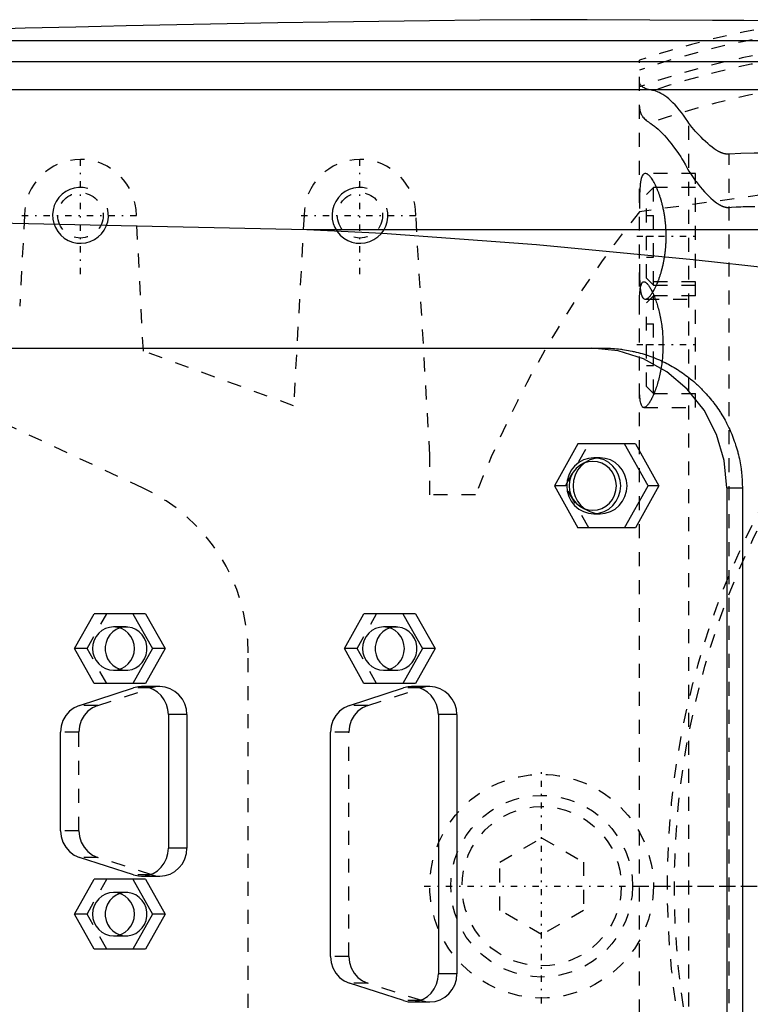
# Model space of a CAD drawing. Extents: x -702 to 139, y -105 to 105.
# Tile 8 of 14: x -504 to -452, y -8 to 62. Entities that reach past the tile are written whole.
import ezdxf

# ---------------------------------------------------------------- set-up
doc = ezdxf.new("R2010")
doc.units = 0
doc.linetypes.add('CENTER', pattern=[1.5, 0.45, -0.5, 0.05, -0.5])
doc.linetypes.add('DASHED', pattern=[2, 1, -1])
for name, color, linetype in [('AM_0', 7, 'CONTINUOUS'), ('AM_10', 7, 'CONTINUOUS'), ('AM_3', 7, 'DASHED'), ('AM_7', 7, 'CENTER')]:
    doc.layers.add(name, color=color, linetype=linetype)

msp = doc.modelspace()

# ---------------------------------------------------------------- linework, layer by layer
at = {"layer": 'AM_0', "color": 7, "linetype": 'CONTINUOUS'}
for p, q in [((-531.043, 60.5), (-385.14, 60.5)), ((-562.758, 59), (-352.303, 59)), ((-594.399, 57), (-342.934, 57)), ((-598.5, 49.393), (-483.81, 47)), ((-483.81, 47), (-446.874, 47)), ((-550.341, 38.5), (-462.553, 38.5)), ((-464.408, 31.65), (-466.081, 28.65)), ((-460.285, 31.65), (-464.408, 31.65)), ((-459.389, 28.65), (-461.062, 31.65)), ((-460.285, 31.65), (-458.612, 28.65)), ((-462.821, 30.65), (-463.274, 30.65)), ((-466.081, 28.65), (-464.408, 25.65)), ((-461.062, 25.65), (-459.389, 28.65)), ((-458.612, 28.65), (-460.285, 25.65)), ((-458.612, 28.65), (-459.389, 28.65)), ((-453.748, 28.5), (-452.638, 28.5)), ((-453.748, 28.5), (-453.748, -28.5)), ((-452.638, 28.5), (-452.638, -28.5)), ((-463.274, 26.65), (-462.821, 26.65)), ((-460.285, 25.65), (-464.408, 25.65)), ((-500.426, 17), (-499.032, 19.5)), ((-495.338, 19.5), (-499.032, 19.5)), ((-496.244, 19.5), (-494.849, 17)), ((-495.338, 19.5), (-493.943, 17)), ((-481.108, 17), (-479.713, 19.5)), ((-476.019, 19.5), (-479.713, 19.5)), ((-476.925, 19.5), (-475.531, 17)), ((-476.019, 19.5), (-474.625, 17)), ((-499.032, 14.5), (-500.426, 17)), ((-494.849, 17), (-496.244, 14.5)), ((-493.943, 17), (-495.338, 14.5)), ((-493.943, 17), (-494.849, 17)), ((-479.713, 14.5), (-481.108, 17)), ((-475.531, 17), (-476.925, 14.5)), ((-474.625, 17), (-476.019, 14.5)), ((-474.625, 17), (-475.531, 17)), ((-500.077, 12.939), (-496.213, 14.189)), ((-495.338, 14.5), (-499.032, 14.5)), ((-494.317, 14.28), (-495.637, 14.28)), ((-480.758, 12.939), (-476.895, 14.189)), ((-476.019, 14.5), (-479.713, 14.5)), ((-474.999, 14.28), (-476.319, 14.28)), ((-493.705, 12.28), (-493.705, 2.72)), ((-492.385, 12.28), (-493.705, 12.28)), ((-492.385, 12.28), (-492.385, 2.72)), ((-474.387, 12.28), (-474.387, -6.28)), ((-473.067, 12.28), (-474.387, 12.28)), ((-473.067, 12.28), (-473.067, -6.28)), ((-501.433, 3.97), (-501.433, 11.03)), ((-482.114, -5.03), (-482.114, 11.03)), ((-492.385, 2.72), (-493.705, 2.72)), ((-496.213, 0.811), (-500.077, 2.061)), ((-495.637, 0.72), (-494.317, 0.72)), ((-500.426, -2), (-499.032, 0.5)), ((-495.338, 0.5), (-499.032, 0.5)), ((-496.244, 0.5), (-494.849, -2)), ((-495.338, 0.5), (-493.943, -2)), ((-499.032, -4.5), (-500.426, -2)), ((-494.849, -2), (-496.244, -4.5)), ((-493.943, -2), (-495.338, -4.5)), ((-493.943, -2), (-494.849, -2)), ((-495.338, -4.5), (-499.032, -4.5)), ((-473.067, -6.28), (-474.387, -6.28)), ((-476.895, -8.189), (-480.758, -6.939)), ((-476.319, -8.28), (-474.999, -8.28))]:
    msp.add_line(p, q, dxfattribs=at)
for points in [[(-453.748, 28.5), (-453.934, 30.451), (-454.483, 32.327), (-455.376, 34.056), (-456.577, 35.571), (-458.041, 36.815), (-459.711, 37.739), (-461.523, 38.308), (-463.407, 38.5)], [(-462.821, 26.65), (-462.444, 26.688), (-462.082, 26.802), (-461.748, 26.987), (-461.455, 27.236), (-461.215, 27.539), (-461.036, 27.885), (-460.926, 28.26), (-460.889, 28.65), (-460.926, 29.04), (-461.036, 29.415), (-461.215, 29.761), (-461.455, 30.064), (-461.748, 30.313), (-462.082, 30.498), (-462.444, 30.612), (-462.821, 30.65)], [(-497.185, 18.477), (-497.452, 18.359), (-497.692, 18.189), (-497.896, 17.975), (-498.056, 17.724), (-498.166, 17.446), (-498.222, 17.15), (-498.222, 16.85), (-498.166, 16.554), (-498.056, 16.276), (-497.896, 16.025), (-497.692, 15.811), (-497.452, 15.641), (-497.185, 15.523)], [(-477.866, 18.477), (-478.133, 18.359), (-478.373, 18.189), (-478.577, 17.975), (-478.737, 17.724), (-478.847, 17.446), (-478.903, 17.15), (-478.903, 16.85), (-478.847, 16.554), (-478.737, 16.276), (-478.577, 16.025), (-478.373, 15.811), (-478.133, 15.641), (-477.866, 15.523)], [(-493.705, 12.28), (-493.739, 12.652), (-493.839, 13.012), (-494.002, 13.346), (-494.223, 13.642), (-494.493, 13.891), (-494.803, 14.083), (-495.142, 14.213), (-495.498, 14.274), (-495.86, 14.266), (-496.213, 14.189)], [(-492.385, 12.28), (-492.422, 12.67), (-492.532, 13.045), (-492.711, 13.391), (-492.951, 13.694), (-493.244, 13.943), (-493.578, 14.127), (-493.94, 14.241), (-494.317, 14.28)], [(-474.387, 12.28), (-474.42, 12.652), (-474.521, 13.012), (-474.684, 13.346), (-474.904, 13.642), (-475.174, 13.891), (-475.484, 14.083), (-475.823, 14.213), (-476.18, 14.274), (-476.541, 14.266), (-476.895, 14.189)], [(-473.067, 12.28), (-473.104, 12.67), (-473.214, 13.045), (-473.392, 13.391), (-473.633, 13.694), (-473.925, 13.943), (-474.259, 14.127), (-474.622, 14.241), (-474.999, 14.28)], [(-500.077, 12.939), (-500.451, 12.771), (-500.783, 12.526), (-501.057, 12.214), (-501.263, 11.85), (-501.39, 11.449), (-501.433, 11.03)], [(-480.758, 12.939), (-481.132, 12.771), (-481.464, 12.526), (-481.739, 12.214), (-481.944, 11.85), (-482.071, 11.449), (-482.114, 11.03)], [(-501.433, 3.97), (-501.39, 3.551), (-501.263, 3.15), (-501.057, 2.786), (-500.783, 2.474), (-500.451, 2.229), (-500.077, 2.061)], [(-496.213, 0.811), (-495.86, 0.734), (-495.498, 0.726), (-495.142, 0.787), (-494.803, 0.917), (-494.493, 1.109), (-494.223, 1.358), (-494.002, 1.654), (-493.839, 1.988), (-493.739, 2.348), (-493.705, 2.72)], [(-494.317, 0.72), (-493.94, 0.759), (-493.578, 0.873), (-493.244, 1.057), (-492.951, 1.306), (-492.711, 1.609), (-492.532, 1.955), (-492.422, 2.33), (-492.385, 2.72)], [(-497.185, -0.523), (-497.452, -0.641), (-497.692, -0.811), (-497.896, -1.025), (-498.056, -1.276), (-498.166, -1.554), (-498.222, -1.85), (-498.222, -2.15), (-498.166, -2.446), (-498.056, -2.724), (-497.896, -2.975), (-497.692, -3.189), (-497.452, -3.359), (-497.185, -3.477)], [(-482.114, -5.03), (-482.071, -5.449), (-481.944, -5.85), (-481.739, -6.214), (-481.464, -6.526), (-481.132, -6.771), (-480.758, -6.939)], [(-476.895, -8.189), (-476.541, -8.266), (-476.18, -8.274), (-475.823, -8.213), (-475.484, -8.083), (-475.174, -7.891), (-474.904, -7.642), (-474.684, -7.346), (-474.521, -7.012), (-474.42, -6.652), (-474.387, -6.28)], [(-474.999, -8.28), (-474.622, -8.241), (-474.259, -8.127), (-473.925, -7.943), (-473.633, -7.694), (-473.392, -7.391), (-473.214, -7.045), (-473.104, -6.67), (-473.067, -6.28)]]:
    msp.add_lwpolyline(points, dxfattribs=at)
for points in [[(-463.274, 30.65), (-463.651, 30.612), (-464.013, 30.498), (-464.347, 30.313), (-464.64, 30.064), (-464.88, 29.761), (-465.059, 29.415), (-465.169, 29.04), (-465.206, 28.65), (-465.169, 28.26), (-465.059, 27.885), (-464.88, 27.539), (-464.64, 27.236), (-464.347, 26.987), (-464.013, 26.802), (-463.651, 26.688), (-463.274, 26.65), (-462.897, 26.688), (-462.535, 26.802), (-462.201, 26.987), (-461.908, 27.236), (-461.668, 27.539), (-461.489, 27.885), (-461.379, 28.26), (-461.342, 28.65), (-461.379, 29.04), (-461.489, 29.415), (-461.668, 29.761), (-461.908, 30.064), (-462.201, 30.313), (-462.535, 30.498), (-462.897, 30.612)], [(-463.339, 26.9), (-463.009, 26.934), (-462.692, 27.033), (-462.399, 27.195), (-462.143, 27.413), (-461.933, 27.678), (-461.777, 27.98), (-461.681, 28.309), (-461.648, 28.65), (-461.681, 28.991), (-461.777, 29.32), (-461.933, 29.622), (-462.143, 29.887), (-462.399, 30.105), (-462.692, 30.267), (-463.009, 30.366), (-463.339, 30.4), (-463.668, 30.366), (-463.985, 30.267), (-464.278, 30.105), (-464.534, 29.887), (-464.744, 29.622), (-464.9, 29.32), (-464.996, 28.991), (-465.029, 28.65), (-464.996, 28.309), (-464.9, 27.98), (-464.744, 27.678), (-464.534, 27.413), (-464.278, 27.195), (-463.985, 27.033), (-463.668, 26.934)], [(-497.638, 18.55), (-497.93, 18.52), (-498.211, 18.432), (-498.47, 18.289), (-498.696, 18.096), (-498.883, 17.861), (-499.021, 17.593), (-499.106, 17.302), (-499.135, 17), (-499.106, 16.698), (-499.021, 16.407), (-498.883, 16.139), (-498.696, 15.904), (-498.47, 15.711), (-498.211, 15.568), (-497.93, 15.48), (-497.638, 15.45), (-497.346, 15.48), (-497.065, 15.568), (-496.806, 15.711), (-496.579, 15.904), (-496.393, 16.139), (-496.255, 16.407), (-496.169, 16.698), (-496.141, 17), (-496.169, 17.302), (-496.255, 17.593), (-496.393, 17.861), (-496.579, 18.096), (-496.806, 18.289), (-497.065, 18.432), (-497.346, 18.52)], [(-478.319, 18.55), (-478.611, 18.52), (-478.892, 18.432), (-479.151, 18.289), (-479.378, 18.096), (-479.564, 17.861), (-479.702, 17.593), (-479.788, 17.302), (-479.816, 17), (-479.788, 16.698), (-479.702, 16.407), (-479.564, 16.139), (-479.378, 15.904), (-479.151, 15.711), (-478.892, 15.568), (-478.611, 15.48), (-478.319, 15.45), (-478.027, 15.48), (-477.746, 15.568), (-477.487, 15.711), (-477.261, 15.904), (-477.074, 16.139), (-476.936, 16.407), (-476.851, 16.698), (-476.822, 17), (-476.851, 17.302), (-476.936, 17.593), (-477.074, 17.861), (-477.261, 18.096), (-477.487, 18.289), (-477.746, 18.432), (-478.027, 18.52)], [(-497.638, -0.45), (-497.93, -0.48), (-498.211, -0.568), (-498.47, -0.711), (-498.696, -0.904), (-498.883, -1.139), (-499.021, -1.407), (-499.106, -1.698), (-499.135, -2), (-499.106, -2.302), (-499.021, -2.593), (-498.883, -2.861), (-498.696, -3.096), (-498.47, -3.289), (-498.211, -3.432), (-497.93, -3.52), (-497.638, -3.55), (-497.346, -3.52), (-497.065, -3.432), (-496.806, -3.289), (-496.579, -3.096), (-496.393, -2.861), (-496.255, -2.593), (-496.169, -2.302), (-496.141, -2), (-496.169, -1.698), (-496.255, -1.407), (-496.393, -1.139), (-496.579, -0.904), (-496.806, -0.711), (-497.065, -0.568), (-497.346, -0.48)]]:
    msp.add_lwpolyline(points, close=True, dxfattribs=at)
for points in [[(-466, 62, 0), (-467.807, 61.987, 0), (-471.422, 61.956, 0), (-475.036, 61.918, 0), (-476.843, 61.897, 0), (-478.65, 61.874, 0), (-482.265, 61.823, 0), (-485.879, 61.766, 0), (-489.493, 61.702, 0), (-493.107, 61.632, 0), (-496.721, 61.555, 0), (-498.527, 61.514, 0), (-500.334, 61.472, 0), (-503.948, 61.382, 0), (-507.561, 61.286, 0), (-511.174, 61.183, 0), (-514.787, 61.073, 0), (-518.4, 60.957, 0), (-520.206, 60.897, 0), (-522.012, 60.835, 0), (-525.625, 60.706, 0), (-529.237, 60.57, 0), (-531.043, 60.5, 0)], [(-385.14, 60.5, 0), (-387.385, 60.577, 0), (-391.876, 60.725, 0), (-396.367, 60.865, 0), (-398.613, 60.932, 0), (-400.858, 60.997, 0), (-405.35, 61.12, 0), (-409.842, 61.236, 0), (-414.334, 61.343, 0), (-418.826, 61.443, 0), (-423.318, 61.534, 0), (-425.564, 61.577, 0), (-427.81, 61.618, 0), (-432.303, 61.693, 0), (-436.795, 61.76, 0), (-441.288, 61.819, 0), (-445.781, 61.87, 0), (-450.274, 61.913, 0), (-452.521, 61.932, 0), (-454.767, 61.948, 0), (-459.26, 61.975, 0), (-463.753, 61.994, 0), (-466, 62, 0)], [(-483.81, 47, 0), (-478.391, 46.719, 0), (-467.369, 45.916, 0), (-456.157, 44.84, 0), (-450.5, 44.217, 0)], [(-462.553, 38.5, 0), (-462.484, 38.5, 0), (-462.346, 38.498, 0), (-462.207, 38.494, 0), (-462.137, 38.491, 0), (-462.067, 38.488, 0), (-461.927, 38.48, 0), (-461.786, 38.47, 0), (-461.646, 38.458, 0), (-461.504, 38.444, 0), (-461.363, 38.427, 0), (-461.292, 38.418, 0), (-461.221, 38.409, 0), (-461.079, 38.388, 0), (-460.937, 38.366, 0), (-460.795, 38.341, 0), (-460.654, 38.314, 0), (-460.512, 38.285, 0), (-460.441, 38.27, 0), (-460.37, 38.254, 0), (-460.229, 38.22, 0), (-460.088, 38.185, 0), (-460.017, 38.166, 0), (-459.947, 38.147, 0), (-459.806, 38.107, 0), (-459.666, 38.065, 0), (-459.596, 38.043, 0), (-459.527, 38.021, 0), (-459.388, 37.975, 0), (-459.249, 37.926, 0), (-459.112, 37.876, 0), (-458.974, 37.824, 0), (-458.838, 37.769, 0), (-458.77, 37.741, 0), (-458.703, 37.713, 0), (-458.568, 37.654, 0), (-458.434, 37.593, 0), (-458.301, 37.531, 0), (-458.169, 37.466, 0), (-458.039, 37.4, 0), (-457.974, 37.366, 0), (-457.909, 37.332, 0), (-457.78, 37.262, 0), (-457.653, 37.19, 0), (-457.526, 37.116, 0), (-457.401, 37.04, 0), (-457.278, 36.963, 0), (-457.216, 36.924, 0), (-457.155, 36.884, 0), (-457.034, 36.803, 0), (-456.914, 36.721, 0), (-456.796, 36.637, 0), (-456.68, 36.552, 0), (-456.565, 36.465, 0), (-456.508, 36.421, 0), (-456.451, 36.377, 0), (-456.339, 36.288, 0), (-456.229, 36.197, 0), (-456.12, 36.105, 0), (-456.013, 36.011, 0), (-455.908, 35.917, 0), (-455.856, 35.869, 0), (-455.804, 35.821, 0), (-455.703, 35.724, 0), (-455.603, 35.627, 0), (-455.554, 35.578, 0), (-455.505, 35.528, 0), (-455.408, 35.428, 0), (-455.312, 35.325, 0), (-455.264, 35.274, 0), (-455.216, 35.221, 0), (-455.122, 35.116, 0), (-455.029, 35.008, 0), (-454.938, 34.899, 0), (-454.847, 34.788, 0), (-454.758, 34.675, 0), (-454.714, 34.618, 0), (-454.67, 34.56, 0), (-454.584, 34.444, 0), (-454.499, 34.327, 0), (-454.415, 34.208, 0), (-454.333, 34.087, 0), (-454.253, 33.965, 0), (-454.213, 33.903, 0), (-454.174, 33.842, 0), (-454.097, 33.717, 0), (-454.022, 33.591, 0), (-453.948, 33.463, 0), (-453.876, 33.334, 0), (-453.806, 33.204, 0), (-453.772, 33.139, 0), (-453.738, 33.073, 0), (-453.671, 32.941, 0), (-453.607, 32.808, 0), (-453.545, 32.673, 0), (-453.484, 32.538, 0), (-453.425, 32.402, 0), (-453.397, 32.334, 0), (-453.369, 32.265, 0), (-453.314, 32.127, 0), (-453.262, 31.989, 0), (-453.212, 31.849, 0), (-453.163, 31.709, 0), (-453.117, 31.568, 0), (-453.095, 31.498, 0), (-453.073, 31.427, 0), (-453.031, 31.285, 0), (-452.991, 31.143, 0), (-452.972, 31.072, 0), (-452.953, 31, 0), (-452.918, 30.857, 0), (-452.884, 30.714, 0), (-452.868, 30.642, 0), (-452.853, 30.571, 0), (-452.824, 30.427, 0), (-452.797, 30.283, 0), (-452.772, 30.139, 0), (-452.749, 29.995, 0), (-452.729, 29.852, 0), (-452.719, 29.78, 0), (-452.71, 29.708, 0), (-452.694, 29.564, 0), (-452.68, 29.421, 0), (-452.668, 29.278, 0), (-452.658, 29.136, 0), (-452.65, 28.993, 0), (-452.646, 28.922, 0), (-452.644, 28.852, 0), (-452.64, 28.711, 0), (-452.638, 28.57, 0), (-452.638, 28.5, 0)]]:
    msp.add_polyline3d(points, dxfattribs=at)
at = {"layer": 'AM_10', "color": 7, "linetype": 'CONTINUOUS'}
for centre in [(-500, 48), (-480, 48)]:
    msp.add_arc(centre, 2, 75, 15, dxfattribs=at)
at = {"layer": 'AM_3', "color": 6, "linetype": 'DASHED'}
for p, q in [((-460, -59.095), (-460, 59.095)), ((-407.655, 55.474), (-460.008, 48.25)), ((-456.475, -54.6), (-456.475, 54.6)), ((-453.581, -52.378), (-453.581, 52.378)), ((-456, 51), (-459.589, 51)), ((-456, 34.25), (-456, 51)), ((-459, 50), (-459.5, 49.5)), ((-459.5, 43.5), (-459.5, 49.5)), ((-456, 50), (-459, 50)), ((-459, 43), (-459, 50)), ((-504, 48), (-504.35, 41.5)), ((-495.5, 38.286), (-496, 48)), ((-484, 48), (-484.75, 34.381)), ((-475, 30.84), (-476, 48)), ((-459.5, 48), (-459, 48)), ((-459.5, 46.5), (-459, 46.5)), ((-459.5, 45), (-459, 45)), ((-456, 43.25), (-459.686, 43.25)), ((-459.5, 43.5), (-459, 43)), ((-459, 43), (-456, 43)), ((-459.589, 42), (-456, 42)), ((-459, 42.25), (-459.5, 41.75)), ((-459.5, 35.75), (-459.5, 41.75)), ((-456, 42.25), (-459, 42.25)), ((-459, 35.25), (-459, 42.25)), ((-459.5, 40.25), (-459, 40.25)), ((-459.5, 38.75), (-459, 38.75)), ((-495.506, 28.477), (-517, 38.5)), ((-484.75, 34.381), (-495.5, 38.286)), ((-459.5, 37.25), (-459, 37.25)), ((-459.5, 35.75), (-459, 35.25)), ((-459, 35.25), (-456, 35.25)), ((-459.686, 34.25), (-456, 34.25)), ((-465.305, 28.65), (-463.632, 31.65)), ((-475, 28), (-475, 30.84)), ((-465.305, 28.65), (-466.081, 28.65)), ((-463.632, 25.65), (-465.305, 28.65)), ((-471.729, 28), (-475, 28)), ((-499.52, 17), (-498.126, 19.5)), ((-480.202, 17), (-478.808, 19.5)), ((-496.732, 18.55), (-497.638, 18.55)), ((-477.413, 18.55), (-478.319, 18.55)), ((-499.52, 17), (-500.426, 17)), ((-498.126, 14.5), (-499.52, 17)), ((-480.202, 17), (-481.108, 17)), ((-478.808, 14.5), (-480.202, 17)), ((-488, -16.695), (-488, 16.695)), ((-497.638, 15.45), (-496.732, 15.45)), ((-478.319, 15.45), (-477.413, 15.45)), ((-498.757, 12.939), (-494.893, 14.189)), ((-494.893, 14.189), (-496.213, 14.189)), ((-479.438, 12.939), (-475.575, 14.189)), ((-475.575, 14.189), (-476.895, 14.189)), ((-498.757, 12.939), (-500.077, 12.939)), ((-479.438, 12.939), (-480.758, 12.939)), ((-500.113, 11.03), (-501.433, 11.03)), ((-500.113, 3.97), (-500.113, 11.03)), ((-480.794, 11.03), (-482.114, 11.03)), ((-480.794, -5.03), (-480.794, 11.03)), ((-500.113, 3.97), (-501.433, 3.97)), ((-470, 1.732), (-467, 3.464)), ((-467, 3.464), (-464, 1.732)), ((-498.757, 2.061), (-500.077, 2.061)), ((-494.893, 0.811), (-498.757, 2.061)), ((-470, -1.732), (-470, 1.732)), ((-464, 1.732), (-464, -1.732)), ((-494.893, 0.811), (-496.213, 0.811)), ((-499.52, -2), (-498.126, 0.5)), ((-496.732, -0.45), (-497.638, -0.45)), ((-499.52, -2), (-500.426, -2)), ((-498.126, -4.5), (-499.52, -2)), ((-467, -3.464), (-470, -1.732)), ((-464, -1.732), (-467, -3.464)), ((-497.638, -3.55), (-496.732, -3.55)), ((-480.794, -5.03), (-482.114, -5.03)), ((-479.438, -6.939), (-480.758, -6.939)), ((-475.575, -8.189), (-479.438, -6.939)), ((-475.575, -8.189), (-476.895, -8.189))]:
    msp.add_line(p, q, dxfattribs=at)
for points in [[(-462.821, 30.65), (-463.198, 30.612), (-463.56, 30.498), (-463.894, 30.313), (-464.187, 30.064), (-464.427, 29.761), (-464.606, 29.415), (-464.716, 29.04), (-464.753, 28.65), (-464.716, 28.26), (-464.606, 27.885), (-464.427, 27.539), (-464.187, 27.236), (-463.894, 26.987), (-463.56, 26.802), (-463.198, 26.688), (-462.821, 26.65)], [(-497.185, 15.523), (-496.896, 15.459), (-496.6, 15.456), (-496.31, 15.513), (-496.036, 15.628), (-495.789, 15.796), (-495.579, 16.011), (-495.414, 16.265), (-495.3, 16.547), (-495.242, 16.847), (-495.242, 17.153), (-495.3, 17.453), (-495.414, 17.735), (-495.579, 17.989), (-495.789, 18.204), (-496.036, 18.372), (-496.31, 18.487), (-496.6, 18.544), (-496.896, 18.541), (-497.185, 18.477)], [(-477.866, 15.523), (-477.577, 15.459), (-477.282, 15.456), (-476.991, 15.513), (-476.717, 15.628), (-476.471, 15.796), (-476.26, 16.011), (-476.095, 16.265), (-475.982, 16.547), (-475.923, 16.847), (-475.923, 17.153), (-475.982, 17.453), (-476.095, 17.735), (-476.26, 17.989), (-476.471, 18.204), (-476.717, 18.372), (-476.991, 18.487), (-477.282, 18.544), (-477.577, 18.541), (-477.866, 18.477)], [(-494.317, 14.28), (-494.608, 14.257), (-494.893, 14.189)], [(-474.999, 14.28), (-475.29, 14.257), (-475.575, 14.189)], [(-498.757, 12.939), (-499.131, 12.771), (-499.463, 12.526), (-499.737, 12.214), (-499.943, 11.85), (-500.07, 11.449), (-500.113, 11.03)], [(-479.438, 12.939), (-479.812, 12.771), (-480.144, 12.526), (-480.419, 12.214), (-480.624, 11.85), (-480.751, 11.449), (-480.794, 11.03)], [(-500.113, 3.97), (-500.07, 3.551), (-499.943, 3.15), (-499.737, 2.786), (-499.463, 2.474), (-499.131, 2.229), (-498.757, 2.061)], [(-494.893, 0.811), (-494.608, 0.743), (-494.317, 0.72)], [(-497.185, -3.477), (-496.896, -3.541), (-496.6, -3.544), (-496.31, -3.487), (-496.036, -3.372), (-495.789, -3.204), (-495.579, -2.989), (-495.414, -2.735), (-495.3, -2.453), (-495.242, -2.153), (-495.242, -1.847), (-495.3, -1.547), (-495.414, -1.265), (-495.579, -1.011), (-495.789, -0.796), (-496.036, -0.628), (-496.31, -0.513), (-496.6, -0.456), (-496.896, -0.459), (-497.185, -0.523)], [(-480.794, -5.03), (-480.751, -5.449), (-480.624, -5.85), (-480.419, -6.214), (-480.144, -6.526), (-479.812, -6.771), (-479.438, -6.939)], [(-475.575, -8.189), (-475.29, -8.257), (-474.999, -8.28)]]:
    msp.add_lwpolyline(points, dxfattribs=at)
for points in [[(-459.009, 56.932, 0), (-459.064, 56.941, 0), (-459.17, 56.96, 0), (-459.27, 56.981, 0), (-459.317, 56.992, 0), (-459.363, 57.004, 0), (-459.45, 57.03, 0), (-459.53, 57.058, 0), (-459.604, 57.088, 0), (-459.671, 57.12, 0), (-459.732, 57.155, 0), (-459.76, 57.173, 0), (-459.786, 57.191, 0), (-459.834, 57.23, 0), (-459.876, 57.27, 0), (-459.912, 57.313, 0), (-459.941, 57.357, 0), (-459.964, 57.403, 0), (-459.974, 57.427, 0), (-459.982, 57.451, 0), (-459.993, 57.501, 0), (-459.999, 57.553, 0), (-460, 57.58, 0)], [(-456.475, 54.6, 0), (-456.548, 54.718, 0), (-456.696, 54.945, 0), (-456.847, 55.16, 0), (-456.922, 55.263, 0), (-456.999, 55.363, 0), (-457.151, 55.554, 0), (-457.304, 55.733, 0), (-457.457, 55.901, 0), (-457.608, 56.056, 0), (-457.758, 56.199, 0), (-457.832, 56.266, 0), (-457.905, 56.33, 0), (-458.05, 56.448, 0), (-458.192, 56.554, 0), (-458.33, 56.647, 0), (-458.464, 56.727, 0), (-458.593, 56.795, 0), (-458.656, 56.824, 0), (-458.718, 56.85, 0), (-458.838, 56.893, 0), (-458.953, 56.922, 0), (-459.009, 56.932, 0)], [(-460, 55.781, 0), (-459.999, 55.741, 0), (-459.995, 55.662, 0), (-459.986, 55.585, 0), (-459.979, 55.547, 0), (-459.972, 55.51, 0), (-459.954, 55.436, 0), (-459.931, 55.365, 0), (-459.904, 55.296, 0), (-459.872, 55.227, 0), (-459.836, 55.161, 0), (-459.816, 55.128, 0), (-459.795, 55.095, 0), (-459.748, 55.031, 0), (-459.697, 54.968, 0), (-459.641, 54.907, 0), (-459.58, 54.848, 0), (-459.513, 54.79, 0), (-459.478, 54.762, 0), (-459.442, 54.735, 0), (-459.365, 54.68, 0), (-459.284, 54.628, 0), (-459.241, 54.602, 0)], [(-459.241, 54.602, 0), (-459.184, 54.568, 0), (-459.063, 54.487, 0), (-458.936, 54.393, 0), (-458.87, 54.34, 0), (-458.802, 54.284, 0), (-458.662, 54.161, 0), (-458.517, 54.024, 0), (-458.366, 53.873, 0), (-458.211, 53.708, 0), (-458.051, 53.529, 0), (-457.97, 53.435, 0), (-457.888, 53.337, 0), (-457.723, 53.131, 0), (-457.555, 52.912, 0), (-457.387, 52.68, 0), (-457.218, 52.435, 0), (-457.049, 52.177, 0), (-456.965, 52.043, 0), (-456.882, 51.906, 0), (-456.717, 51.622, 0), (-456.555, 51.326, 0), (-456.475, 51.173, 0)], [(-453.581, 52.378, 0), (-453.596, 52.377, 0), (-453.626, 52.376, 0), (-453.656, 52.375, 0), (-453.671, 52.375, 0), (-453.686, 52.376, 0), (-453.715, 52.377, 0), (-453.745, 52.379, 0), (-453.775, 52.381, 0), (-453.805, 52.385, 0), (-453.834, 52.389, 0), (-453.849, 52.391, 0), (-453.863, 52.394, 0), (-453.892, 52.4, 0), (-453.921, 52.406, 0), (-453.95, 52.413, 0), (-453.979, 52.421, 0), (-454.007, 52.429, 0), (-454.021, 52.433, 0), (-454.035, 52.438, 0), (-454.064, 52.447, 0), (-454.092, 52.457, 0), (-454.106, 52.462, 0), (-454.119, 52.468, 0), (-454.147, 52.479, 0), (-454.175, 52.49, 0), (-454.188, 52.496, 0), (-454.202, 52.502, 0), (-454.229, 52.514, 0), (-454.256, 52.527, 0), (-454.283, 52.54, 0), (-454.309, 52.553, 0), (-454.336, 52.567, 0), (-454.349, 52.574, 0), (-454.362, 52.581, 0), (-454.387, 52.595, 0), (-454.413, 52.61, 0), (-454.501, 52.663, 0), (-454.653, 52.763, 0), (-454.807, 52.876, 0), (-454.962, 52.999, 0), (-455.039, 53.064, 0), (-455.117, 53.132, 0), (-455.274, 53.273, 0), (-455.434, 53.426, 0), (-455.596, 53.588, 0), (-455.76, 53.758, 0), (-455.923, 53.936, 0), (-456.004, 54.027, 0), (-456.085, 54.12, 0), (-456.244, 54.309, 0), (-456.399, 54.502, 0), (-456.475, 54.6, 0)], [(-448.695, 52.1, 0), (-448.716, 52.108, 0), (-448.758, 52.122, 0), (-448.8, 52.135, 0), (-448.821, 52.142, 0), (-448.842, 52.148, 0), (-448.884, 52.16, 0), (-448.927, 52.173, 0), (-449.082, 52.212, 0), (-449.355, 52.271, 0), (-449.495, 52.296, 0), (-449.636, 52.319, 0), (-449.917, 52.358, 0), (-450.193, 52.388, 0), (-450.459, 52.41, 0), (-450.72, 52.428, 0), (-450.983, 52.44, 0), (-451.116, 52.445, 0), (-451.249, 52.449, 0), (-451.517, 52.453, 0), (-451.787, 52.454, 0), (-452.746, 52.43, 0), (-453.581, 52.378, 0)], [(-459.589, 51, 0), (-459.616, 50.998, 0), (-459.667, 50.982, 0), (-459.716, 50.95, 0), (-459.738, 50.927, 0), (-459.76, 50.9, 0), (-459.801, 50.833, 0), (-459.837, 50.748, 0), (-459.869, 50.647, 0), (-459.897, 50.529, 0), (-459.921, 50.395, 0), (-459.931, 50.323, 0), (-459.941, 50.247, 0), (-459.957, 50.085, 0), (-459.97, 49.911, 0), (-459.98, 49.728, 0), (-459.987, 49.534, 0), (-459.993, 49.326, 0), (-459.995, 49.217, 0), (-459.997, 49.104, 0), (-459.999, 48.87, 0), (-460, 48.625, 0), (-460, 48.498, 0)], [(-458.787, 50.001, 0), (-458.811, 50.052, 0), (-458.859, 50.153, 0), (-458.907, 50.249, 0), (-458.931, 50.295, 0), (-458.956, 50.34, 0), (-459.005, 50.426, 0), (-459.054, 50.507, 0), (-459.102, 50.582, 0), (-459.15, 50.652, 0), (-459.198, 50.715, 0), (-459.221, 50.744, 0), (-459.244, 50.772, 0), (-459.29, 50.823, 0), (-459.334, 50.867, 0), (-459.378, 50.905, 0), (-459.42, 50.937, 0), (-459.46, 50.962, 0), (-459.48, 50.972, 0), (-459.499, 50.981, 0), (-459.537, 50.993, 0), (-459.572, 50.999, 0), (-459.589, 51, 0)], [(-456.475, 51.173, 0), (-456.404, 51.062, 0), (-456.257, 50.845, 0), (-456.107, 50.632, 0), (-456.031, 50.529, 0), (-455.954, 50.427, 0), (-455.8, 50.228, 0), (-455.646, 50.037, 0), (-455.491, 49.854, 0), (-455.338, 49.681, 0), (-455.185, 49.517, 0), (-455.11, 49.439, 0), (-455.034, 49.364, 0), (-454.885, 49.221, 0), (-454.737, 49.09, 0), (-454.582, 48.964, 0), (-454.488, 48.894, 0), (-454.461, 48.875, 0), (-454.433, 48.856, 0), (-454.42, 48.847, 0), (-454.406, 48.838, 0), (-454.378, 48.82, 0), (-454.35, 48.802, 0), (-454.322, 48.785, 0), (-454.293, 48.768, 0), (-454.265, 48.751, 0), (-454.25, 48.743, 0), (-454.235, 48.735, 0), (-454.206, 48.719, 0), (-454.176, 48.704, 0), (-454.161, 48.697, 0), (-454.146, 48.69, 0), (-454.116, 48.676, 0), (-454.085, 48.662, 0), (-454.07, 48.656, 0), (-454.054, 48.65, 0), (-454.023, 48.638, 0), (-453.991, 48.627, 0), (-453.96, 48.616, 0), (-453.928, 48.607, 0), (-453.895, 48.598, 0), (-453.879, 48.594, 0), (-453.863, 48.59, 0), (-453.83, 48.584, 0), (-453.797, 48.578, 0), (-453.764, 48.574, 0), (-453.731, 48.57, 0), (-453.698, 48.568, 0), (-453.681, 48.567, 0), (-453.665, 48.567, 0), (-453.631, 48.567, 0), (-453.598, 48.568, 0), (-453.581, 48.569, 0)], [(-458.681, 43.249, 0), (-458.672, 43.272, 0), (-458.653, 43.319, 0), (-458.635, 43.367, 0), (-458.626, 43.391, 0), (-458.617, 43.416, 0), (-458.598, 43.466, 0), (-458.58, 43.516, 0), (-458.562, 43.568, 0), (-458.545, 43.62, 0), (-458.527, 43.674, 0), (-458.518, 43.701, 0), (-458.509, 43.728, 0), (-458.492, 43.784, 0), (-458.474, 43.84, 0), (-458.457, 43.897, 0), (-458.44, 43.955, 0), (-458.424, 44.013, 0), (-458.415, 44.043, 0), (-458.407, 44.073, 0), (-458.391, 44.133, 0), (-458.375, 44.194, 0), (-458.367, 44.225, 0), (-458.36, 44.256, 0), (-458.344, 44.318, 0), (-458.329, 44.381, 0), (-458.322, 44.413, 0), (-458.315, 44.445, 0), (-458.301, 44.509, 0), (-458.287, 44.574, 0), (-458.273, 44.64, 0), (-458.26, 44.706, 0), (-458.247, 44.773, 0), (-458.241, 44.806, 0), (-458.235, 44.84, 0), (-458.223, 44.907, 0), (-458.212, 44.975, 0), (-458.201, 45.044, 0), (-458.191, 45.113, 0), (-458.181, 45.182, 0), (-458.176, 45.216, 0), (-458.171, 45.251, 0), (-458.162, 45.321, 0), (-458.154, 45.391, 0), (-458.146, 45.461, 0), (-458.138, 45.532, 0), (-458.131, 45.603, 0), (-458.128, 45.638, 0), (-458.125, 45.673, 0), (-458.119, 45.744, 0), (-458.113, 45.815, 0), (-458.109, 45.886, 0), (-458.104, 45.957, 0), (-458.101, 46.028, 0), (-458.099, 46.063, 0), (-458.097, 46.098, 0), (-458.095, 46.169, 0), (-458.092, 46.24, 0), (-458.091, 46.31, 0), (-458.09, 46.38, 0), (-458.089, 46.45, 0), (-458.089, 46.484, 0), (-458.089, 46.519, 0), (-458.089, 46.589, 0), (-458.09, 46.659, 0), (-458.091, 46.694, 0), (-458.092, 46.729, 0), (-458.093, 46.799, 0), (-458.096, 46.87, 0), (-458.097, 46.905, 0), (-458.099, 46.94, 0), (-458.103, 47.011, 0), (-458.107, 47.082, 0), (-458.111, 47.153, 0), (-458.116, 47.224, 0), (-458.122, 47.294, 0), (-458.125, 47.33, 0), (-458.128, 47.365, 0), (-458.135, 47.436, 0), (-458.142, 47.506, 0), (-458.15, 47.576, 0), (-458.158, 47.647, 0), (-458.167, 47.716, 0), (-458.171, 47.751, 0), (-458.176, 47.786, 0), (-458.186, 47.855, 0), (-458.196, 47.924, 0), (-458.207, 47.993, 0), (-458.218, 48.061, 0), (-458.23, 48.129, 0), (-458.236, 48.162, 0), (-458.242, 48.196, 0), (-458.254, 48.263, 0), (-458.267, 48.329, 0), (-458.28, 48.395, 0), (-458.294, 48.46, 0), (-458.308, 48.525, 0), (-458.315, 48.557, 0), (-458.322, 48.589, 0), (-458.337, 48.652, 0), (-458.352, 48.715, 0), (-458.368, 48.777, 0), (-458.384, 48.838, 0), (-458.4, 48.899, 0), (-458.408, 48.929, 0), (-458.416, 48.959, 0), (-458.432, 49.018, 0), (-458.449, 49.076, 0), (-458.458, 49.105, 0), (-458.466, 49.133, 0), (-458.483, 49.19, 0), (-458.501, 49.246, 0), (-458.51, 49.273, 0), (-458.518, 49.301, 0), (-458.536, 49.355, 0), (-458.554, 49.408, 0), (-458.572, 49.46, 0), (-458.59, 49.511, 0), (-458.608, 49.561, 0), (-458.617, 49.586, 0), (-458.626, 49.611, 0), (-458.645, 49.659, 0), (-458.663, 49.706, 0), (-458.682, 49.753, 0), (-458.7, 49.799, 0), (-458.719, 49.845, 0), (-458.729, 49.868, 0), (-458.738, 49.89, 0), (-458.758, 49.935, 0), (-458.777, 49.979, 0), (-458.787, 50.001, 0)], [(-453.581, 48.569, 0), (-453.412, 48.581, 0), (-453.074, 48.601, 0), (-452.738, 48.617, 0), (-452.571, 48.623, 0), (-452.405, 48.628, 0), (-452.073, 48.633, 0), (-451.744, 48.633, 0)], [(-460, 44.502, 0), (-460, 44.375, 0), (-459.999, 44.13, 0), (-459.997, 43.896, 0), (-459.995, 43.783, 0), (-459.993, 43.674, 0), (-459.987, 43.466, 0), (-459.98, 43.272, 0), (-459.97, 43.089, 0), (-459.957, 42.915, 0), (-459.941, 42.753, 0), (-459.931, 42.677, 0), (-459.921, 42.605, 0), (-459.897, 42.471, 0), (-459.869, 42.353, 0), (-459.837, 42.252, 0), (-459.801, 42.167, 0), (-459.76, 42.1, 0), (-459.738, 42.073, 0), (-459.716, 42.05, 0), (-459.667, 42.018, 0), (-459.616, 42.002, 0), (-459.589, 42, 0)], [(-460, 41.538, 0), (-460, 41.626, 0), (-459.999, 41.794, 0), (-459.997, 41.952, 0), (-459.995, 42.028, 0), (-459.993, 42.103, 0), (-459.988, 42.247, 0), (-459.981, 42.385, 0), (-459.972, 42.515, 0), (-459.96, 42.635, 0), (-459.946, 42.746, 0), (-459.939, 42.798, 0), (-459.93, 42.847, 0), (-459.911, 42.937, 0), (-459.889, 43.016, 0), (-459.865, 43.083, 0), (-459.838, 43.139, 0), (-459.808, 43.184, 0), (-459.792, 43.202, 0), (-459.776, 43.217, 0), (-459.741, 43.238, 0), (-459.705, 43.249, 0), (-459.686, 43.25, 0)], [(-459.686, 43.25, 0), (-459.674, 43.25, 0), (-459.651, 43.246, 0), (-459.626, 43.239, 0), (-459.613, 43.234, 0), (-459.6, 43.228, 0), (-459.574, 43.213, 0), (-459.546, 43.194, 0), (-459.518, 43.172, 0), (-459.488, 43.146, 0), (-459.458, 43.116, 0), (-459.443, 43.099, 0), (-459.428, 43.082, 0), (-459.396, 43.044, 0), (-459.364, 43.003, 0), (-459.332, 42.958, 0), (-459.299, 42.909, 0), (-459.265, 42.857, 0), (-459.248, 42.83, 0), (-459.232, 42.801, 0), (-459.198, 42.742, 0), (-459.163, 42.68, 0), (-459.146, 42.647, 0), (-459.129, 42.614, 0), (-459.095, 42.545, 0), (-459.06, 42.474, 0), (-459.043, 42.437, 0), (-459.026, 42.399, 0), (-458.992, 42.322, 0), (-458.959, 42.242, 0), (-458.925, 42.16, 0), (-458.893, 42.076, 0), (-458.86, 41.99, 0), (-458.845, 41.946, 0), (-458.829, 41.902, 0), (-458.798, 41.812, 0), (-458.767, 41.718, 0), (-458.736, 41.62, 0), (-458.706, 41.52, 0), (-458.676, 41.417, 0), (-458.661, 41.364, 0), (-458.646, 41.31, 0), (-458.618, 41.201, 0), (-458.59, 41.089, 0), (-458.563, 40.975, 0), (-458.537, 40.858, 0), (-458.513, 40.739, 0), (-458.501, 40.679, 0), (-458.489, 40.618, 0), (-458.467, 40.496, 0), (-458.446, 40.371, 0), (-458.426, 40.245, 0), (-458.408, 40.117, 0), (-458.392, 39.989, 0), (-458.384, 39.924, 0), (-458.377, 39.859, 0), (-458.363, 39.729, 0), (-458.351, 39.598, 0), (-458.341, 39.467, 0), (-458.333, 39.336, 0), (-458.326, 39.205, 0), (-458.324, 39.139, 0), (-458.321, 39.074, 0), (-458.318, 38.944, 0), (-458.317, 38.814, 0), (-458.316, 38.75, 0), (-458.317, 38.686, 0), (-458.318, 38.556, 0), (-458.321, 38.426, 0), (-458.324, 38.361, 0), (-458.326, 38.295, 0), (-458.333, 38.164, 0), (-458.341, 38.033, 0), (-458.351, 37.902, 0), (-458.363, 37.771, 0), (-458.377, 37.641, 0), (-458.384, 37.576, 0), (-458.392, 37.511, 0), (-458.408, 37.383, 0), (-458.426, 37.255, 0), (-458.446, 37.129, 0), (-458.467, 37.004, 0), (-458.489, 36.882, 0), (-458.501, 36.821, 0), (-458.513, 36.761, 0), (-458.537, 36.642, 0), (-458.563, 36.525, 0), (-458.59, 36.411, 0), (-458.618, 36.299, 0), (-458.646, 36.19, 0), (-458.661, 36.136, 0), (-458.676, 36.083, 0), (-458.706, 35.98, 0), (-458.736, 35.88, 0), (-458.767, 35.782, 0), (-458.798, 35.688, 0), (-458.829, 35.598, 0), (-458.845, 35.554, 0), (-458.86, 35.51, 0), (-458.893, 35.424, 0), (-458.925, 35.34, 0), (-458.959, 35.258, 0), (-458.992, 35.178, 0), (-459.026, 35.101, 0), (-459.043, 35.063, 0), (-459.06, 35.026, 0), (-459.095, 34.955, 0), (-459.129, 34.886, 0), (-459.146, 34.853, 0), (-459.163, 34.82, 0), (-459.198, 34.758, 0), (-459.232, 34.699, 0), (-459.248, 34.67, 0), (-459.265, 34.643, 0), (-459.299, 34.591, 0), (-459.332, 34.542, 0), (-459.364, 34.497, 0), (-459.396, 34.456, 0), (-459.428, 34.418, 0), (-459.443, 34.401, 0), (-459.458, 34.384, 0), (-459.488, 34.354, 0), (-459.518, 34.328, 0), (-459.546, 34.306, 0), (-459.574, 34.287, 0), (-459.6, 34.272, 0), (-459.613, 34.266, 0), (-459.626, 34.261, 0), (-459.651, 34.254, 0), (-459.674, 34.25, 0), (-459.686, 34.25, 0)], [(-459.064, 42.476, 0), (-459.018, 42.551, 0), (-458.925, 42.717, 0), (-458.832, 42.901, 0), (-458.787, 42.999, 0)], [(-458.787, 42.999, 0), (-458.769, 43.04, 0), (-458.733, 43.122, 0), (-458.698, 43.206, 0), (-458.681, 43.249, 0)], [(-459.589, 42, 0), (-459.578, 42, 0), (-459.554, 42.003, 0), (-459.529, 42.009, 0), (-459.516, 42.013, 0), (-459.504, 42.017, 0), (-459.477, 42.029, 0), (-459.45, 42.044, 0), (-459.423, 42.061, 0), (-459.394, 42.082, 0), (-459.365, 42.105, 0), (-459.35, 42.118, 0), (-459.335, 42.132, 0), (-459.305, 42.161, 0), (-459.274, 42.194, 0), (-459.243, 42.229, 0), (-459.211, 42.268, 0), (-459.179, 42.309, 0), (-459.163, 42.331, 0), (-459.147, 42.353, 0), (-459.114, 42.4, 0), (-459.081, 42.45, 0), (-459.064, 42.476, 0)], [(-459.686, 34.25, 0), (-459.705, 34.251, 0), (-459.741, 34.262, 0), (-459.776, 34.283, 0), (-459.792, 34.298, 0), (-459.808, 34.316, 0), (-459.838, 34.361, 0), (-459.865, 34.417, 0), (-459.889, 34.484, 0), (-459.911, 34.563, 0), (-459.93, 34.653, 0), (-459.939, 34.702, 0), (-459.946, 34.754, 0), (-459.96, 34.865, 0), (-459.972, 34.985, 0), (-459.981, 35.115, 0), (-459.988, 35.253, 0), (-459.993, 35.397, 0), (-459.995, 35.472, 0), (-459.997, 35.548, 0), (-459.999, 35.706, 0), (-460, 35.874, 0), (-460, 35.962, 0)]]:
    msp.add_polyline3d(points, dxfattribs=at)
for centre, radius in [((-400, 0), 58), ((-400, 0), 57.5), ((-500, 48), 1.621), ((-480, 48), 1.621), ((-467, 0), 8), ((-467, 0), 6.5), ((-467, 0), 5.7)]:
    msp.add_circle(centre, radius, dxfattribs=at)
for centre, radius, start, end in [((-440, 0), 62.388, 97.23604, 108.69767), ((-440, 0), 61.724, 90, 108.90645), ((-440, 0), 60.596, 90, 109.27205), ((-440, 0), 60.021, 90, 108.46319), ((-440, 0), 57.893, 90, 109.41157), ((-500, 48), 4, 0, 180), ((-480, 48), 4, 0, 180), ((-400, 0), 77, 141.19856, 158.67631), ((-501, 16.695), 13, 0, 65)]:
    msp.add_arc(centre, radius, start, end, dxfattribs=at)
at = {"layer": 'AM_7', "color": 4, "linetype": 'CENTER'}
for p, q in [((-500, 43.8), (-500, 52.2)), ((-480, 43.8), (-480, 52.2)), ((-504.2, 48), (-495.8, 48)), ((-484.2, 48), (-475.8, 48)), ((-460.2, 46.5), (-455.8, 46.5)), ((-460.2, 38.75), (-455.8, 38.75)), ((-467, -8.4), (-467, 8.4)), ((-475.4, 0), (-341.2, 0)), ((-460.375, 0), (-339.625, 0))]:
    msp.add_line(p, q, dxfattribs=at)

doc.saveas('drawing.dxf')
